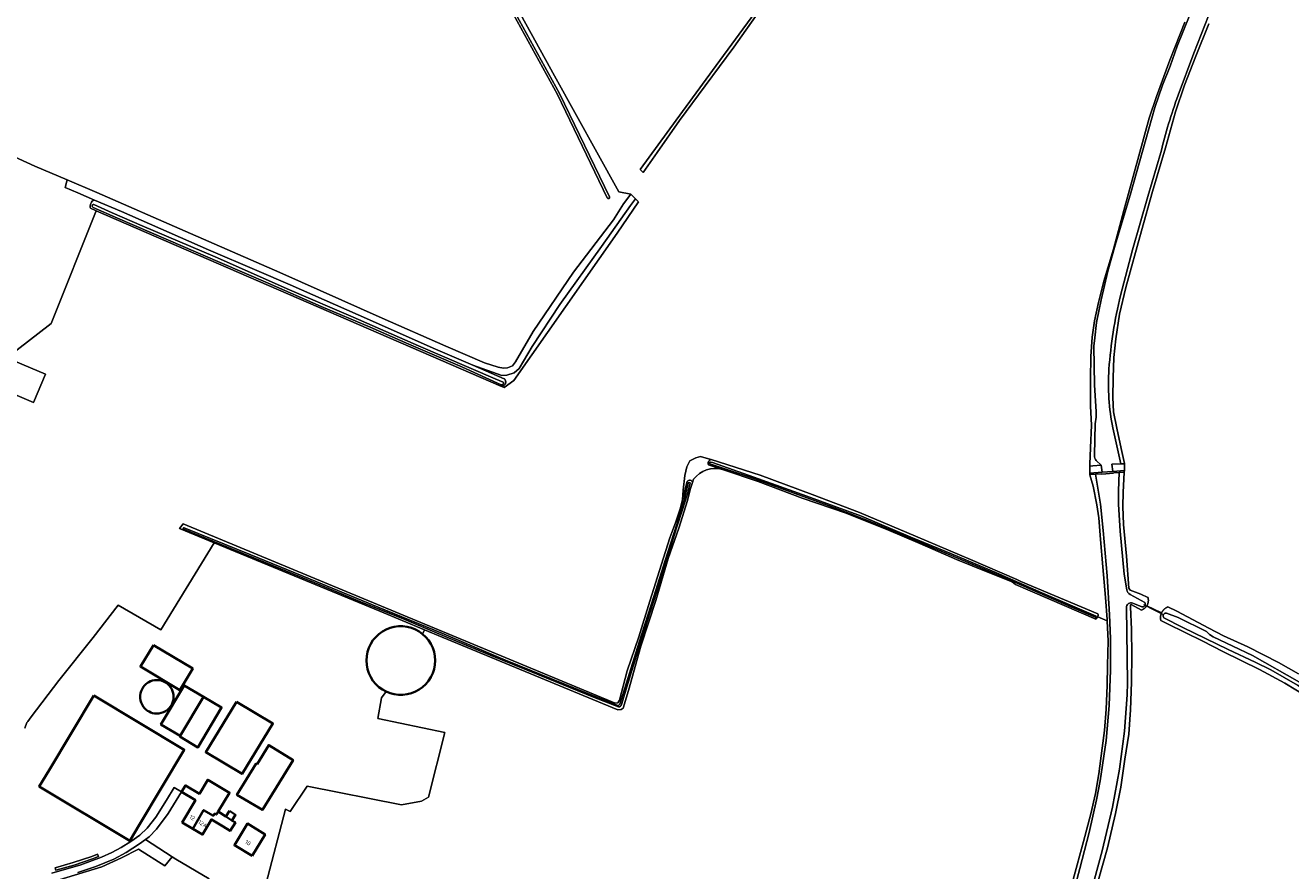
# Model space of a CAD drawing. Extents: x 199200 to 204075, y 460125 to 464703.
# Tile 151 of 174: x 202524 to 203077, y 463401 to 463770. Entities that reach past the tile are written whole.
import ezdxf
from ezdxf.enums import TextEntityAlignment as Align

# ---------------------------------------------------------------- set-up
doc = ezdxf.new("R2010")
doc.units = 0
for name, color, linetype, lineweight in [('B-WE-GR-BOS_LOOF-GV', 40, 'Continuous', 13), ('B-WE-GR-GRAS-GV', 60, 'Continuous', 13), ('B-WE-KW-KUNSTWERK_DUIKER-G', 170, 'Continuous', 18), ('B-WE-KW-KUNSTWERK_STUW-GV', 170, 'Continuous', 18), ('B-WE-OG-BEBOUWING-GV', 7, 'Continuous', 35), ('B-WE-OG-BEBOUWING-T18', 10, 'Continuous', 18), ('B-WE-OG-BEBOUWING_LOODS-GV', 7, 'Continuous', 35), ('B-WE-OG-TERREIN_ERF-GV', 7, 'Continuous', 18), ('B-WE-OG-WATER-GV', 130, 'Continuous', 18), ('B-WE-OG-WATER_GREPPEL-GV', 160, 'Continuous', 18), ('B-WE-OG-WATER_SLOOT-GV', 120, 'Continuous', 18), ('B-WE-VH-VERHARDING_BETONSTRAATSTEEN-GV', 252, 'Continuous', 18)]:
    doc.layers.add(name, color=color, linetype=linetype, lineweight=lineweight)
doc.styles.add('NLCS-ISO-M1000-T18', font='NLCS-ISO.ttf', dxfattribs={"height": 1.8})

msp = doc.modelspace()

# ---------------------------------------------------------------- linework, layer by layer
at = {"layer": 'B-WE-GR-BOS_LOOF-GV', "flags": 128}
for points in [[(202468.625, 463736.099), (202528.482, 463708.826), (202542.659, 463702.766), (202555.547, 463697.256), (202594.181, 463680.361), (202635.604, 463662.301), (202680.31, 463642.409), (202708.154, 463630.184), (202724.997, 463622.907), (202731.082, 463621.055), (202733.299, 463620.49), (202735.116, 463620.624), (202737.292, 463621.637), (202738.628, 463623.365), (202746.334, 463636.526), (202764.012, 463662.462), (202781.396, 463685.316), (202785.802, 463692.391), (202788.966, 463696.488), (202783.754, 463697.5), (202755.637, 463748.248), (202670.312, 463903.135)], [(202735.353, 463781.304), (202757.835, 463740.485), (202779.63, 463695.329), (202779.646, 463695.289), (202779.659, 463695.248), (202779.668, 463695.206), (202779.674, 463695.163), (202779.675, 463695.12), (202779.673, 463695.077), (202779.668, 463695.035), (202779.659, 463694.993), (202779.646, 463694.952), (202779.629, 463694.912), (202779.61, 463694.873), (202779.587, 463694.837), (202779.561, 463694.803), (202779.532, 463694.771), (202779.501, 463694.741), (202779.467, 463694.715), (202779.431, 463694.691), (202779.393, 463694.671), (202779.353, 463694.654), (202779.312, 463694.64), (202779.27, 463694.63), (202779.228, 463694.624), (202779.185, 463694.621), (202779.142, 463694.623), (202779.099, 463694.627), (202779.057, 463694.636), (202779.016, 463694.648), (202778.975, 463694.663), (202778.937, 463694.682), (202778.9, 463694.704), (202778.865, 463694.73), (202778.833, 463694.758), (202778.803, 463694.789), (202778.775, 463694.822), (202778.751, 463694.857), (202778.73, 463694.895), (202756.947, 463740.027), (202734.471, 463780.834)]]:
    msp.add_lwpolyline(points, dxfattribs=at)
at = {"layer": 'B-WE-GR-GRAS-GV', "flags": 128}
for points in [[(202643.435, 463949.747), (202653.909, 463930.936), (202670.312, 463903.135), (202755.637, 463748.248), (202783.754, 463697.5), (202788.966, 463696.488), (202790.977, 463694.512), (202792.37, 463693.144), (202783.031, 463679.518), (202737.788, 463615.092), (202733.633, 463612.049)], [(202524.023, 463463.369), (202525.008, 463465.827), (202525.358, 463466.286), (202526.872, 463468.275), (202538.901, 463484.074), (202553.914, 463502.979), (202564.915, 463517.077), (202583.535, 463506.216), (202606.889, 463544.281), (202591.661, 463550.576), (202593.253, 463552.534), (202782.215, 463474.203), (202783.251, 463474.394), (202784.075, 463475.503), (202787.443, 463488.328), (202792.497, 463503.172), (202797.304, 463518.748), (202802.423, 463534.873), (202806.063, 463546.467), (202808.639, 463553.407), (202810.76, 463559.614), (202811.656, 463563.148), (202811.921, 463567.208), (202812.564, 463573.721), (202813.449, 463577.454), (202814.746, 463580.005), (202817.373, 463581.424), (202819.43, 463581.914), (202823.926, 463580.71), (202824.129, 463580.646), (202845.532, 463573.859), (202868.239, 463565.442), (202889.008, 463557.469), (202913.38, 463547.19), (202937.448, 463536.909), (202957.821, 463528.309), (202959.469, 463527.388), (202993.172, 463513.269), (202993.197, 463513.184), (202993.218, 463513.097), (202993.235, 463513.01), (202993.248, 463512.922), (202993.257, 463512.834), (202993.262, 463512.745), (202993.263, 463512.656), (202993.26, 463512.567), (202993.253, 463512.479), (202993.242, 463512.39), (202993.228, 463512.303), (202993.209, 463512.216), (202993.186, 463512.13), (202993.16, 463512.045), (202993.129, 463511.961), (202993.117, 463511.93), (202997.294, 463510.223), (202997.275, 463510.747), (202996.484, 463520.418), (202995.399, 463533.78), (202994.357, 463545.722), (202993.561, 463555.242), (202992.731, 463560.831), (202991.059, 463568.95), (202989.721, 463573.995), (202989.72, 463574.054), (202989.708, 463574.633), (202989.643, 463577.789), (202989.627, 463578.559), (202989.991, 463585.76), (202990.368, 463595.612), (202989.924, 463603.954), (202989.986, 463615.715), (202990.152, 463625.699), (202990.739, 463634.069), (202991.736, 463641.292), (202993.413, 463649.303), (202995.853, 463658.615), (202999.946, 463672.596), (203004.598, 463689.482), (203011.065, 463713.263), (203015.612, 463729.724), (203018.768, 463739.242), (203024.594, 463755.124), (203031.263, 463771.716)], [(203041.707, 463770.914), (203036.008, 463756.887), (203031.043, 463744.133), (203027.124, 463732.531), (203022.696, 463716.731), (203017.091, 463697.724), (203012.244, 463680.572), (203005.413, 463655.74), (203002.674, 463644.069), (203001.035, 463633.349), (203000.222, 463625.274), (202999.847, 463616.259), (202999.691, 463607.725), (202999.984, 463601.521), (203001.438, 463594.353), (203003.368, 463585.506), (203004.795, 463578.953), (203004.794, 463578.789), (203004.777, 463575.907), (203004.777, 463575.849), (203004.744, 463575.181), (203004.593, 463572.092), (203004.173, 463566.356), (203004.05, 463560.088), (203004.436, 463552.258), (203005.639, 463538.366), (203006.765, 463524.426), (203007.273, 463523.638), (203011.936, 463521.844), (203015.09, 463520.354), (203015.096, 463520.332), (203015.129, 463520.202), (203015.159, 463520.071), (203015.184, 463519.94), (203015.206, 463519.807), (203015.224, 463519.674), (203015.237, 463519.541), (203015.247, 463519.407), (203015.253, 463519.274), (203015.254, 463519.14), (203015.252, 463519.006), (203015.246, 463518.872), (203015.235, 463518.738), (203015.221, 463518.605), (203015.203, 463518.472), (203015.181, 463518.34), (203015.154, 463518.208), (203015.124, 463518.078), (203015.09, 463517.948), (203015.053, 463517.82), (203015.011, 463517.692), (203014.966, 463517.566), (203014.916, 463517.441), (203014.864, 463517.318), (203014.807, 463517.197), (203014.747, 463517.077), (203014.683, 463516.959), (203014.616, 463516.843), (203014.546, 463516.729), (203021.024, 463513.675), (203021.034, 463513.696), (203021.095, 463513.824), (203021.161, 463513.95), (203021.23, 463514.074), (203021.302, 463514.196), (203021.378, 463514.316), (203021.457, 463514.434), (203021.539, 463514.549), (203021.625, 463514.662), (203021.714, 463514.773), (203021.805, 463514.881), (203021.9, 463514.987), (203021.998, 463515.089), (203022.099, 463515.189), (203022.202, 463515.287), (203022.308, 463515.381), (203022.417, 463515.472), (203022.529, 463515.56), (203022.642, 463515.645), (203022.758, 463515.727), (203022.877, 463515.805), (203022.997, 463515.88), (203023.12, 463515.951), (203023.244, 463516.02), (203023.371, 463516.084), (203023.499, 463516.145), (203023.629, 463516.202), (203023.76, 463516.256), (203027.705, 463514.392), (203041.673, 463506.99), (203048.126, 463503.574), (203058.68, 463498.907), (203072.198, 463491.992), (203080.919, 463487.023)], [(202733.633, 463612.049), (202732.122, 463612.704), (202555.25, 463689.34), (202535.657, 463640.047), (202516.244, 463625.116), (202533.18, 463617.882), (202527.906, 463605.535), (202501.945, 463616.626)], [(202824.129, 463580.646), (202823.926, 463580.71), (202819.43, 463581.914), (202817.373, 463581.424), (202814.746, 463580.005), (202813.449, 463577.454), (202812.564, 463573.721), (202811.921, 463567.208), (202811.656, 463563.148), (202813.655, 463571.041)], [(202829.132, 463576.31), (202822.985, 463578.394)], [(202982.441, 463397.181), (202986.922, 463413.762), (202990.035, 463425.926), (202992.109, 463434.79), (202993.57, 463443.326), (202995.013, 463454.536), (202996.016, 463462.227), (202996.789, 463471.572), (202997.232, 463481.878), (202997.447, 463490.785), (202997.611, 463501.343), (202997.294, 463510.223), (202993.117, 463511.93), (202993.082, 463511.848), (202993.043, 463511.768), (202993, 463511.69), (202992.954, 463511.614), (202992.904, 463511.541), (202992.852, 463511.469), (202992.796, 463511.4), (202992.737, 463511.333), (202992.675, 463511.269), (202992.61, 463511.208), (202992.543, 463511.15), (202992.473, 463511.095), (202992.401, 463511.044), (202992.326, 463510.995), (202992.25, 463510.95), (202992.22, 463510.934), (202957.163, 463526.047), (202955.709, 463527.186), (202945.073, 463531.404), (202931.43, 463536.908), (202915.325, 463544.026), (202901.631, 463549.863), (202883.105, 463557.157), (202863.859, 463563.75), (202844.633, 463571.053), (202829.132, 463576.31)], [(202816.461, 463572.007), (202815.962, 463570.546), (202814.936, 463567.548), (202813.812, 463562.685), (202809.976, 463550.672), (202805.353, 463537.352), (202799.873, 463519.075), (202793.384, 463499.094), (202787.983, 463479.727), (202785.6, 463472.068), (202784.754, 463471.435), (202783.346, 463471.339), (202706.518, 463503.097), (202698.772, 463506.299), (202697.994, 463504.417), (202699.368, 463503.127), (202700.57, 463501.674), (202701.58, 463500.083), (202702.382, 463498.377), (202702.965, 463496.585), (202703.318, 463494.733), (202703.436, 463492.852), (202703.318, 463490.971), (202702.965, 463489.119), (202702.382, 463487.327), (202701.58, 463485.621), (202700.57, 463484.03), (202699.368, 463482.577), (202697.994, 463481.287), (202696.47, 463480.179), (202694.818, 463479.271), (202693.065, 463478.577), (202691.24, 463478.108), (202689.37, 463477.872), (202687.485, 463477.872), (202685.615, 463478.108), (202683.789, 463478.577), (202682.036, 463479.271), (202680.038, 463476.619), (202678.357, 463467.602), (202707.739, 463461.454), (202700.59, 463433.24), (202697.499, 463431.41), (202688.706, 463429.85), (202647.563, 463438.012), (202640.071, 463426.867), (202638.012, 463427.998), (202629.379, 463395.021)], [(202815.962, 463570.546), (202816.461, 463572.007)], [(203084.484, 463477.17), (203074.916, 463482.946), (203063.853, 463488.929), (203047.797, 463496.787), (203039.091, 463501.311), (203023.584, 463508.808), (203020.712, 463510.347), (203020.679, 463510.486), (203020.651, 463510.625), (203020.626, 463510.765), (203020.606, 463510.905), (203020.589, 463511.046), (203020.576, 463511.188), (203020.567, 463511.329), (203020.563, 463511.471), (203020.562, 463511.613), (203020.565, 463511.755), (203020.573, 463511.897), (203020.584, 463512.038), (203020.599, 463512.179), (203020.618, 463512.32), (203020.641, 463512.46), (203020.669, 463512.599), (203020.7, 463512.738), (203020.734, 463512.875), (203020.773, 463513.012), (203020.816, 463513.147), (203020.862, 463513.281), (203020.912, 463513.414), (203020.966, 463513.545), (203021.024, 463513.675), (203014.546, 463516.729), (203014.507, 463516.67), (203014.432, 463516.56), (203014.353, 463516.451), (203014.271, 463516.346), (203014.185, 463516.242), (203014.097, 463516.141), (203014.006, 463516.043), (203013.912, 463515.948), (203013.815, 463515.855), (203013.715, 463515.766), (203013.613, 463515.679), (203013.508, 463515.596), (203013.4, 463515.516), (203013.291, 463515.438), (203013.179, 463515.365), (203013.065, 463515.294), (203012.949, 463515.227), (203012.831, 463515.164), (203012.711, 463515.104), (203012.589, 463515.048), (203012.466, 463514.995), (203012.341, 463514.946), (203012.215, 463514.901), (203007.674, 463517.335), (203007.4, 463517.13), (203007.422, 463516.275), (203007.929, 463506.364), (203008.03, 463495.389), (203007.929, 463483.355), (203007.411, 463471.383), (203006.705, 463460.688), (203005.03, 463449.706), (203003.223, 463437.569), (203000.874, 463426.073), (202997.321, 463410.986), (202991.471, 463389.938)], [(202539.026, 463397.069), (202557.719, 463402.784), (202566.409, 463406.687), (202573.846, 463410.453), (202585.332, 463403.204), (202588.532, 463407.106), (202576.883, 463414.729), (202574.174, 463412.72), (202568.364, 463409.039), (202562.957, 463406.165), (202555.08, 463402.886), (202547.266, 463400.264)], [(202604.658, 463397.562), (202590.103, 463406.078), (202588.532, 463407.106), (202585.332, 463403.204), (202573.846, 463410.453), (202566.409, 463406.687), (202557.719, 463402.784), (202539.026, 463397.069)]]:
    msp.add_lwpolyline(points, dxfattribs=at)
for points in [[(202808.845, 463728.834), (202826.354, 463752.693), (202851.701, 463787.402), (202871.791, 463811.874), (202881.937, 463822.616), (202882.574, 463822.019), (202876.137, 463814.973), (202868.156, 463805.996), (202858.807, 463794.732), (202845.313, 463776.608), (202834.096, 463760.745), (202821.567, 463743.932), (202810.256, 463728.718), (202800.544, 463714.771), (202794.411, 463706.033), (202793.114, 463707.289)], [(202790.977, 463694.512), (202788.829, 463691.619), (202776.216, 463673.7), (202757.954, 463648.288), (202745.821, 463630.046), (202740.166, 463620.37), (202738.075, 463618.446), (202734.861, 463617.467), (202732.605, 463617.296), (202719.915, 463621.82), (202733.614, 463615.945), (202733.679, 463615.889), (202733.742, 463615.831), (202733.802, 463615.77), (202733.859, 463615.706), (202733.914, 463615.639), (202733.965, 463615.571), (202734.012, 463615.499), (202734.057, 463615.426), (202734.098, 463615.351), (202734.135, 463615.273), (202734.169, 463615.194), (202734.199, 463615.114), (202734.225, 463615.032), (202734.247, 463614.95), (202734.266, 463614.866), (202734.28, 463614.781), (202734.291, 463614.696), (202734.298, 463614.611), (202734.3, 463614.525), (202734.299, 463614.439), (202734.294, 463614.354), (202734.284, 463614.268), (202734.271, 463614.184), (202734.254, 463614.1), (202734.233, 463614.017), (202734.208, 463613.935), (202734.179, 463613.854), (202734.146, 463613.774), (202734.11, 463613.697), (202734.07, 463613.621), (202734.027, 463613.547), (202733.98, 463613.475), (202733.93, 463613.405), (202733.877, 463613.338), (202733.821, 463613.273), (202733.762, 463613.211), (202733.7, 463613.152), (202733.635, 463613.095), (202733.568, 463613.042), (202733.498, 463612.992), (202733.426, 463612.946), (202733.352, 463612.902), (202733.276, 463612.862), (202733.198, 463612.826), (202733.119, 463612.794), (202733.038, 463612.765), (202732.956, 463612.74), (202732.873, 463612.719), (202732.789, 463612.702), (202732.704, 463612.688), (202732.619, 463612.679), (202732.533, 463612.674), (202732.448, 463612.672), (202732.362, 463612.675), (202732.276, 463612.681), (202732.191, 463612.692), (202732.122, 463612.704), (202733.633, 463612.049), (202737.788, 463615.092), (202783.031, 463679.518), (202792.37, 463693.144)], [(202989.708, 463574.633), (202995.098, 463575.089), (202994.617, 463578.208), (202991.028, 463577.906), (202989.643, 463577.789)], [(203004.794, 463578.789), (203003.291, 463578.725), (203003.186, 463578.72), (202999.224, 463578.551), (202999.784, 463575.485), (203004.777, 463575.907)]]:
    msp.add_lwpolyline(points, close=True, dxfattribs=at)
at = {"layer": 'B-WE-GR-GRAS-GV'}
for points in [[(202822.985, 463578.394, -0.500718), (202824.129, 463580.646)], [(202829.132, 463576.31, 0.3097647), (202816.461, 463572.007)], [(202816.461, 463572.007, -0.3097647), (202829.132, 463576.31)], [(202813.655, 463571.041, -0.7268448), (202815.962, 463570.546)]]:
    msp.add_lwpolyline(points, format="xyb", dxfattribs=at)
at = {"layer": 'B-WE-KW-KUNSTWERK_DUIKER-G', "flags": 128}
msp.add_lwpolyline([(203022.221, 463512.616), (203017.752, 463514.904), (203013.283, 463517.192)], dxfattribs=at)
at = {"layer": 'B-WE-KW-KUNSTWERK_STUW-GV', "flags": 128}
msp.add_lwpolyline([(202989.72, 463574.054), (202992.106, 463574.229), (202994.93, 463574.436), (202994.968, 463574.285), (203000.004, 463574.691), (202999.98, 463574.884), (203002.495, 463575.041), (203004.744, 463575.181), (203004.777, 463575.849), (203004.777, 463575.907), (202999.784, 463575.485), (202995.098, 463575.089), (202989.708, 463574.633)], close=True, dxfattribs=at)
at = {"layer": 'B-WE-OG-BEBOUWING-GV', "flags": 128}
for points in [[(202693.065, 463507.127), (202691.24, 463507.595), (202689.37, 463507.832), (202687.485, 463507.832), (202685.615, 463507.595), (202683.789, 463507.127), (202682.036, 463506.433), (202680.385, 463505.525), (202678.86, 463504.417), (202677.486, 463503.127), (202676.284, 463501.674), (202675.274, 463500.083), (202674.472, 463498.377), (202673.889, 463496.585), (202673.536, 463494.733), (202673.418, 463492.852), (202673.536, 463490.971), (202673.889, 463489.119), (202674.472, 463487.327), (202675.274, 463485.621), (202676.284, 463484.03), (202677.486, 463482.577), (202678.86, 463481.287), (202680.385, 463480.179), (202682.036, 463479.271), (202683.789, 463478.577), (202685.615, 463478.108), (202687.485, 463477.872), (202689.37, 463477.872), (202691.24, 463478.108), (202693.065, 463478.577), (202694.818, 463479.271), (202696.47, 463480.179), (202697.994, 463481.287), (202699.368, 463482.577), (202700.57, 463484.03), (202701.58, 463485.621), (202702.382, 463487.327), (202702.965, 463489.119), (202703.318, 463490.971), (202703.436, 463492.852), (202703.318, 463494.733), (202702.965, 463496.585), (202702.382, 463498.377), (202701.58, 463500.083), (202700.57, 463501.674), (202699.368, 463503.127), (202697.994, 463504.417), (202696.47, 463505.525), (202694.818, 463506.433)], [(202575.314, 463480.413), (202574.914, 463479.508), (202574.635, 463478.534), (202574.492, 463477.516), (202574.493, 463476.483), (202574.639, 463475.466), (202574.92, 463474.493), (202575.322, 463473.589), (202575.824, 463472.774), (202576.402, 463472.06), (202577.032, 463471.451), (202577.692, 463470.948), (202578.368, 463470.542), (202579.109, 463470.202), (202579.927, 463469.934), (202580.815, 463469.758), (202581.757, 463469.692), (202582.734, 463469.754), (202583.72, 463469.952), (202584.687, 463470.29), (202585.604, 463470.765), (202586.444, 463471.363), (202587.183, 463472.064), (202587.805, 463472.844), (202588.303, 463473.675), (202588.674, 463474.53), (202588.924, 463475.385), (202589.064, 463476.219), (202589.106, 463477.017), (202589.062, 463477.815), (202588.92, 463478.649), (202588.668, 463479.503), (202588.295, 463480.357), (202587.796, 463481.187), (202587.171, 463481.965), (202586.43, 463482.665), (202585.589, 463483.261), (202584.671, 463483.734), (202583.704, 463484.07), (202582.717, 463484.266), (202581.74, 463484.324), (202580.797, 463484.257), (202579.91, 463484.079), (202579.093, 463483.809), (202578.353, 463483.467), (202577.678, 463483.059), (202577.019, 463482.554), (202576.39, 463481.944), (202575.814, 463481.229)], [(202591.93, 463459.94), (202602.173, 463476.987), (202593.81, 463482.01), (202583.57, 463464.96)], [(202554.185, 463477.545), (202534.659, 463444.945), (202530.369, 463437.786), (202569.929, 463414.08), (202574.219, 463421.239), (202593.75, 463453.847)], [(202591.93, 463459.94), (202591.786, 463459.701), (202599.768, 463454.901), (202610.112, 463472.347), (202602.173, 463476.987)], [(202616.551, 463474.878), (202603.147, 463452.794), (202619.066, 463443.36), (202632.548, 463465.397)], [(202625.592, 463447.642), (202625.271, 463447.806), (202616.818, 463434.226), (202627.919, 463427.578), (202641.348, 463449.335), (202630.696, 463455.919)], [(202592.584, 463435.498), (202598.687, 463431.859), (202592.893, 463422.145), (202597.505, 463419.394), (202602.265, 463427.52), (202606.493, 463425.044), (202607.074, 463426.036), (202607.844, 463425.585), (202608.642, 463426.885), (202613.559, 463435.13), (202604.084, 463440.781), (202600.421, 463434.641), (202594.264, 463438.314)], [(202607.844, 463425.585), (202607.074, 463426.036), (202606.493, 463425.044), (202602.265, 463427.52), (202597.505, 463419.394), (202601.758, 463416.858), (202605.687, 463423.446), (202610.85, 463420.38), (202610.81, 463420.303), (202613.835, 463418.412), (202616.166, 463422.052), (202614.609, 463423.052), (202611.97, 463424.747), (202608.642, 463426.885)], [(202613.517, 463427.156), (202611.97, 463424.747), (202614.609, 463423.052), (202616.156, 463425.461)], [(202623.4, 463407.498), (202629.126, 463416.931), (202621.409, 463421.612), (202615.685, 463412.186)]]:
    msp.add_lwpolyline(points, close=True, dxfattribs=at)
at = {"layer": 'B-WE-OG-BEBOUWING_LOODS-GV', "flags": 128}
msp.add_lwpolyline([(202580.292, 463499.634), (202574.627, 463490.18), (202591.808, 463479.885), (202597.473, 463489.339)], close=True, dxfattribs=at)
at = {"layer": 'B-WE-OG-TERREIN_ERF-GV', "flags": 128}
for points in [[(202554.534, 463693.982), (202547.249, 463697.126), (202541.677, 463699.53), (202542.659, 463702.766), (202528.482, 463708.826), (202468.625, 463736.099), (202459.411, 463740.489), (202457.59, 463729.564), (202456.615, 463723.719), (202452.951, 463701.741), (202450.72, 463704.92), (202440.89, 463698.02), (202423.644, 463721.334), (202419.72, 463718.246), (202408.976, 463732.448), (202415.15, 463737.084), (202417.133, 463738.573)], [(202501.945, 463616.626), (202527.906, 463605.535), (202533.18, 463617.882), (202516.244, 463625.116), (202535.657, 463640.047), (202555.25, 463689.34), (202552.851, 463690.379)], [(202673.536, 463490.971), (202673.418, 463492.852), (202673.536, 463494.733), (202673.889, 463496.585), (202674.472, 463498.377), (202675.274, 463500.083), (202676.284, 463501.674), (202677.486, 463503.127), (202678.86, 463504.417), (202680.385, 463505.525), (202682.036, 463506.433), (202683.789, 463507.127), (202685.615, 463507.595), (202687.485, 463507.832), (202689.37, 463507.832), (202691.24, 463507.595), (202693.065, 463507.127), (202694.818, 463506.433), (202696.47, 463505.525), (202697.994, 463504.417), (202698.772, 463506.299), (202679.227, 463514.379), (202606.889, 463544.281), (202583.535, 463506.216), (202564.915, 463517.077), (202553.914, 463502.979), (202538.901, 463484.074), (202526.872, 463468.275), (202525.358, 463466.286), (202525.008, 463465.827), (202524.023, 463463.369)], [(202629.379, 463395.021), (202638.012, 463427.998), (202640.071, 463426.867), (202647.563, 463438.012), (202688.706, 463429.85), (202697.499, 463431.41), (202700.59, 463433.24), (202707.739, 463461.454), (202678.357, 463467.602), (202680.038, 463476.619), (202682.036, 463479.271), (202680.385, 463480.179), (202678.86, 463481.287), (202677.486, 463482.577), (202676.284, 463484.03), (202675.274, 463485.621), (202674.472, 463487.327), (202673.889, 463489.119), (202673.536, 463490.971)], [(202535.865, 463399.989), (202548.502, 463403.583), (202557.64, 463406.931), (202562.166, 463409.049), (202566.217, 463411.201), (202570.428, 463413.835), (202574.334, 463416.636), (202577.493, 463419.668), (202581.334, 463424.381), (202586.072, 463431.821), (202589.35, 463437.399), (202592.584, 463435.498), (202586.744, 463426.089), (202581.655, 463419.233), (202578.467, 463415.904), (202576.883, 463414.729), (202588.532, 463407.106), (202590.103, 463406.078), (202604.658, 463397.562)]]:
    msp.add_lwpolyline(points, dxfattribs=at)
at = {"layer": 'B-WE-OG-TERREIN_ERF-GV'}
msp.add_lwpolyline([(202552.851, 463690.379, -0.4304996), (202554.534, 463693.982)], format="xyb", dxfattribs=at)
at = {"layer": 'B-WE-OG-TERREIN_ERF-GV', "flags": 128}
for points in [[(202574.627, 463490.18), (202580.292, 463499.634), (202597.473, 463489.339), (202591.808, 463479.885)], [(202583.704, 463484.07), (202584.671, 463483.734), (202585.589, 463483.261), (202586.43, 463482.665), (202587.171, 463481.965), (202587.796, 463481.187), (202588.295, 463480.357), (202588.668, 463479.503), (202588.92, 463478.649), (202589.062, 463477.815), (202589.106, 463477.017), (202589.064, 463476.219), (202588.924, 463475.385), (202588.674, 463474.53), (202588.303, 463473.675), (202587.805, 463472.844), (202587.183, 463472.064), (202586.444, 463471.363), (202585.604, 463470.765), (202584.687, 463470.29), (202583.72, 463469.952), (202582.734, 463469.754), (202581.757, 463469.692), (202580.815, 463469.758), (202579.927, 463469.934), (202579.109, 463470.202), (202578.368, 463470.542), (202577.692, 463470.948), (202577.032, 463471.451), (202576.402, 463472.06), (202575.824, 463472.774), (202575.322, 463473.589), (202574.92, 463474.493), (202574.639, 463475.466), (202574.493, 463476.483), (202574.492, 463477.516), (202574.635, 463478.534), (202574.914, 463479.508), (202575.314, 463480.413), (202575.814, 463481.229), (202576.39, 463481.944), (202577.019, 463482.554), (202577.678, 463483.059), (202578.353, 463483.467), (202579.093, 463483.809), (202579.91, 463484.079), (202580.797, 463484.257), (202581.74, 463484.324), (202582.717, 463484.266)], [(202591.786, 463459.701), (202591.93, 463459.94), (202583.57, 463464.96), (202593.81, 463482.01), (202602.173, 463476.987), (202610.112, 463472.347), (202599.768, 463454.901)], [(202593.75, 463453.847), (202574.219, 463421.239), (202569.929, 463414.08), (202530.369, 463437.786), (202534.659, 463444.945), (202554.185, 463477.545)], [(202619.066, 463443.36), (202603.147, 463452.794), (202616.551, 463474.878), (202632.548, 463465.397)], [(202630.696, 463455.919), (202641.348, 463449.335), (202627.919, 463427.578), (202616.818, 463434.226), (202625.271, 463447.806), (202625.592, 463447.642)], [(202613.517, 463427.156), (202616.156, 463425.461), (202614.609, 463423.052), (202616.166, 463422.052), (202613.835, 463418.412), (202610.81, 463420.303), (202610.85, 463420.38), (202605.687, 463423.446), (202601.758, 463416.858), (202597.505, 463419.394), (202592.893, 463422.145), (202598.687, 463431.859), (202592.584, 463435.498), (202594.264, 463438.314), (202600.421, 463434.641), (202604.084, 463440.781), (202613.559, 463435.13), (202608.642, 463426.885), (202611.97, 463424.747)], [(202621.409, 463421.612), (202629.126, 463416.931), (202623.4, 463407.498), (202615.685, 463412.186)], [(202553.325, 463407.23), (202555.88, 463408.307), (202556.304, 463407.301), (202553.708, 463406.208), (202545.592, 463403.532), (202537.596, 463401.304), (202537.303, 463402.356), (202545.275, 463404.576)]]:
    msp.add_lwpolyline(points, close=True, dxfattribs=at)
at = {"layer": 'B-WE-OG-WATER-GV'}
for points in [[(202823.855, 463579.459, 0.969102), (202823.518, 463578.816)], [(202992.053, 463511.745, 1.0695768), (202992.391, 463512.226)]]:
    msp.add_lwpolyline(points, format="xyb", dxfattribs=at)
at = {"layer": 'B-WE-OG-WATER-GV', "flags": 128}
for points in [[(202823.518, 463578.816), (202842.771, 463572.359), (202862.415, 463565.215), (202876.816, 463559.982), (202884.996, 463556.897), (202894.417, 463553.26), (202912.153, 463545.86), (202932.016, 463537.567), (202952.459, 463528.985), (202970.179, 463521.237), (202981.468, 463516.369), (202992.053, 463511.745)], [(202824.653, 463579.29), (202823.855, 463579.459)], [(202992.391, 463512.226), (202968.616, 463522.421), (202948.844, 463531.131), (202929.236, 463539.426), (202911.357, 463546.8), (202889.847, 463555.841), (202866.007, 463564.617), (202842.817, 463572.994), (202824.653, 463579.29)]]:
    msp.add_lwpolyline(points, dxfattribs=at)
at = {"layer": 'B-WE-OG-WATER_GREPPEL-GV', "flags": 128}
for points in [[(202794.411, 463706.033), (202800.544, 463714.771), (202810.256, 463728.718), (202821.567, 463743.932), (202834.096, 463760.745), (202845.313, 463776.608), (202858.807, 463794.732), (202868.156, 463805.996), (202876.137, 463814.973), (202882.574, 463822.019), (202881.937, 463822.616), (202871.791, 463811.874), (202851.701, 463787.402), (202826.354, 463752.693), (202808.845, 463728.834), (202793.114, 463707.289)], [(202556.304, 463407.301), (202555.88, 463408.307), (202553.325, 463407.23), (202545.275, 463404.576), (202537.303, 463402.356), (202537.596, 463401.304), (202545.592, 463403.532), (202553.708, 463406.208)]]:
    msp.add_lwpolyline(points, close=True, dxfattribs=at)
at = {"layer": 'B-WE-OG-WATER_SLOOT-GV', "flags": 128}
for points in [[(203101.033, 463865.703), (203090.952, 463855.167), (203081.608, 463843.92), (203070.077, 463828.923), (203066.804, 463823.747), (203059.729, 463812.555), (203053.939, 463802.016), (203049.187, 463791.432), (203043.17, 463778.472), (203035.123, 463758.093), (203028.276, 463739.753)], [(203028.276, 463739.753), (203035.123, 463758.093), (203043.17, 463778.472), (203049.187, 463791.432), (203053.939, 463802.016), (203059.729, 463812.555), (203066.804, 463823.747), (203070.077, 463828.923), (203081.608, 463843.92), (203090.952, 463855.167), (203101.033, 463865.703)], [(202734.471, 463780.834), (202756.947, 463740.027), (202778.73, 463694.895), (202778.751, 463694.857), (202778.775, 463694.822), (202778.803, 463694.789), (202778.833, 463694.758), (202778.865, 463694.73), (202778.9, 463694.704), (202778.937, 463694.682), (202778.975, 463694.663), (202779.016, 463694.648), (202779.057, 463694.636), (202779.099, 463694.627), (202779.142, 463694.623), (202779.185, 463694.621), (202779.228, 463694.624), (202779.27, 463694.63), (202779.312, 463694.64), (202779.353, 463694.654), (202779.393, 463694.671), (202779.431, 463694.691), (202779.467, 463694.715), (202779.501, 463694.741), (202779.532, 463694.771), (202779.561, 463694.803), (202779.587, 463694.837), (202779.61, 463694.873), (202779.629, 463694.912), (202779.646, 463694.952), (202779.659, 463694.993), (202779.668, 463695.035), (202779.673, 463695.077), (202779.675, 463695.12), (202779.674, 463695.163), (202779.668, 463695.206), (202779.659, 463695.248), (202779.646, 463695.289), (202779.63, 463695.329), (202757.835, 463740.485), (202735.353, 463781.304)], [(202991.641, 463582.482), (202991.998, 463596.236), (202992.447, 463599.132), (202992.397, 463601.582), (202991.726, 463613.126), (202991.466, 463630.147), (202991.829, 463633.807), (202992.528, 463640.461), (202994.664, 463650.355), (202997.474, 463662.891), (203000.711, 463674.311), (203007.303, 463696.138), (203014.177, 463720.447), (203018.126, 463734.383), (203021.474, 463744.15), (203024.819, 463752.446), (203027.802, 463761.127), (203033.335, 463774.852)], [(203033.335, 463774.852), (203027.802, 463761.127), (203024.819, 463752.446), (203021.474, 463744.15), (203018.126, 463734.383), (203014.177, 463720.447), (203007.303, 463696.138), (203000.711, 463674.311), (202997.474, 463662.891), (202994.664, 463650.355), (202992.528, 463640.461), (202991.829, 463633.807), (202991.466, 463630.147), (202991.726, 463613.126), (202992.397, 463601.582), (202992.447, 463599.132), (202991.998, 463596.236), (202991.641, 463582.482)], [(203031.263, 463771.716), (203024.594, 463755.124), (203018.768, 463739.242), (203015.612, 463729.724), (203011.065, 463713.263), (203004.598, 463689.482), (202999.946, 463672.596), (202995.853, 463658.615), (202993.413, 463649.303), (202991.736, 463641.292), (202990.739, 463634.069), (202990.152, 463625.699), (202989.986, 463615.715), (202989.924, 463603.954), (202990.368, 463595.612), (202989.991, 463585.76), (202989.627, 463578.559), (202989.643, 463577.789), (202991.028, 463577.906), (202994.617, 463578.208), (202992.462, 463580.169)], [(202999.679, 463594.436), (203003.186, 463578.72), (203003.291, 463578.725), (203004.794, 463578.789), (203004.795, 463578.953), (203003.368, 463585.506), (203001.438, 463594.353), (202999.984, 463601.521), (202999.691, 463607.725), (202999.847, 463616.259), (203000.222, 463625.274), (203001.035, 463633.349), (203002.674, 463644.069), (203005.413, 463655.74), (203012.244, 463680.572), (203017.091, 463697.724), (203022.696, 463716.731), (203027.124, 463732.531), (203031.043, 463744.133), (203036.008, 463756.887), (203041.707, 463770.914)], [(203020.692, 463714.69), (203014.956, 463695.486), (203008.32, 463672.236), (203003.091, 463652.312)], [(203003.091, 463652.312), (203008.32, 463672.236), (203014.956, 463695.486), (203020.692, 463714.69)], [(202552.851, 463690.379), (202555.25, 463689.34), (202732.122, 463612.704), (202732.191, 463612.692), (202732.276, 463612.681), (202732.362, 463612.675), (202732.448, 463612.672), (202732.533, 463612.674), (202732.619, 463612.679), (202732.704, 463612.688), (202732.789, 463612.702), (202732.873, 463612.719), (202732.956, 463612.74), (202733.038, 463612.765), (202733.119, 463612.794), (202733.198, 463612.826), (202733.276, 463612.862), (202733.352, 463612.902), (202733.426, 463612.946), (202733.498, 463612.992), (202733.568, 463613.042), (202733.635, 463613.095), (202733.7, 463613.152), (202733.762, 463613.211), (202733.821, 463613.273), (202733.877, 463613.338), (202733.93, 463613.405), (202733.98, 463613.475), (202734.027, 463613.547), (202734.07, 463613.621), (202734.11, 463613.697), (202734.146, 463613.774), (202734.179, 463613.854), (202734.208, 463613.935), (202734.233, 463614.017), (202734.254, 463614.1), (202734.271, 463614.184), (202734.284, 463614.268), (202734.294, 463614.354), (202734.299, 463614.439), (202734.3, 463614.525), (202734.298, 463614.611), (202734.291, 463614.696), (202734.28, 463614.781), (202734.266, 463614.866), (202734.247, 463614.95), (202734.225, 463615.032), (202734.199, 463615.114), (202734.169, 463615.194), (202734.135, 463615.273), (202734.098, 463615.351), (202734.057, 463615.426), (202734.012, 463615.499), (202733.965, 463615.571), (202733.914, 463615.639), (202733.859, 463615.706), (202733.802, 463615.77), (202733.742, 463615.831), (202733.679, 463615.889), (202733.614, 463615.945), (202719.915, 463621.82), (202702.644, 463629.332), (202674.768, 463641.598), (202640.054, 463656.946), (202625.505, 463663.178), (202604.442, 463672.201), (202566.276, 463688.916), (202554.534, 463693.982)], [(202609.419, 463666.673), (202586.826, 463676.482), (202564.584, 463686.039), (202553.901, 463690.784)], [(202553.901, 463690.784), (202564.584, 463686.039), (202586.826, 463676.482), (202609.419, 463666.673), (202630.453, 463657.634), (202653.595, 463647.549), (202675.006, 463638.45), (202691.932, 463631.025), (202715.388, 463620.99), (202732.309, 463613.312)], [(202554.276, 463691.97), (202562.194, 463688.431), (202575.319, 463682.78), (202607.241, 463669.107), (202639.852, 463654.714), (202667.562, 463642.813), (202696.233, 463630.363), (202729.713, 463615.887), (202733.157, 463614.44)], [(202733.157, 463614.44), (202729.713, 463615.887), (202696.233, 463630.363), (202667.562, 463642.813), (202639.852, 463654.714), (202607.241, 463669.107), (202575.319, 463682.78), (202562.194, 463688.431), (202554.276, 463691.97)], [(202732.309, 463613.312), (202715.388, 463620.99), (202691.932, 463631.025), (202675.006, 463638.45), (202653.595, 463647.549), (202630.453, 463657.634), (202609.419, 463666.673)], [(202992.462, 463580.169), (202994.617, 463578.208), (202995.098, 463575.089), (202999.784, 463575.485), (202999.224, 463578.551), (203003.186, 463578.72), (202999.679, 463594.436)], [(202822.985, 463578.394), (202829.132, 463576.31), (202844.633, 463571.053), (202863.859, 463563.75), (202883.105, 463557.157), (202901.631, 463549.863), (202915.325, 463544.026), (202931.43, 463536.908), (202945.073, 463531.404), (202955.709, 463527.186), (202957.163, 463526.047), (202992.22, 463510.934), (202992.25, 463510.95), (202992.326, 463510.995), (202992.401, 463511.044), (202992.473, 463511.095), (202992.543, 463511.15), (202992.61, 463511.208), (202992.675, 463511.269), (202992.737, 463511.333), (202992.796, 463511.4), (202992.852, 463511.469), (202992.904, 463511.541), (202992.954, 463511.614), (202993, 463511.69), (202993.043, 463511.768), (202993.082, 463511.848), (202993.117, 463511.93), (202993.129, 463511.961), (202993.16, 463512.045), (202993.186, 463512.13), (202993.209, 463512.216), (202993.228, 463512.303), (202993.242, 463512.39), (202993.253, 463512.479), (202993.26, 463512.567), (202993.263, 463512.656), (202993.262, 463512.745), (202993.257, 463512.834), (202993.248, 463512.922), (202993.235, 463513.01), (202993.218, 463513.097), (202993.197, 463513.184), (202993.172, 463513.269), (202959.469, 463527.388), (202957.821, 463528.309), (202937.448, 463536.909), (202913.38, 463547.19), (202889.008, 463557.469), (202868.239, 463565.442), (202845.532, 463573.859), (202824.129, 463580.646)], [(202932.016, 463537.567), (202912.153, 463545.86), (202894.417, 463553.26), (202884.996, 463556.897), (202876.816, 463559.982), (202862.415, 463565.215), (202842.771, 463572.359), (202823.518, 463578.816)], [(202823.855, 463579.459), (202824.653, 463579.29), (202842.817, 463572.994), (202866.007, 463564.617), (202889.847, 463555.841), (202911.357, 463546.8), (202929.236, 463539.426), (202948.844, 463531.131), (202968.616, 463522.421), (202992.391, 463512.226)], [(203005.767, 463523.699), (203004.697, 463530.505), (203002.875, 463549.32), (203002.183, 463561.219), (203002.175, 463567.01), (203002.495, 463575.041), (202999.98, 463574.884), (203000.004, 463574.691), (202994.968, 463574.285), (202994.93, 463574.436), (202992.106, 463574.229), (202994.28, 463561.132), (202995.551, 463549.663), (202997.224, 463529.809), (202998.263, 463512.831), (202998.77, 463502.535), (202998.732, 463488.578), (202998.116, 463473.199), (202996.872, 463457.911), (202994.229, 463440.247), (202992.646, 463431.957), (202989.423, 463417.736), (202985.339, 463402), (202977.981, 463374.82)], [(202991.471, 463389.938), (202997.321, 463410.986), (203000.874, 463426.073), (203003.223, 463437.569), (203005.03, 463449.706), (203006.705, 463460.688), (203007.411, 463471.383), (203007.929, 463483.355), (203008.03, 463495.389), (203007.929, 463506.364), (203007.422, 463516.275), (203007.4, 463517.13), (203007.674, 463517.335), (203012.215, 463514.901), (203012.341, 463514.946), (203012.466, 463514.995), (203012.589, 463515.048), (203012.711, 463515.104), (203012.831, 463515.164), (203012.949, 463515.227), (203013.065, 463515.294), (203013.179, 463515.365), (203013.291, 463515.438), (203013.4, 463515.516), (203013.508, 463515.596), (203013.613, 463515.679), (203013.715, 463515.766), (203013.815, 463515.855), (203013.912, 463515.948), (203014.006, 463516.043), (203014.097, 463516.141), (203014.185, 463516.242), (203014.271, 463516.346), (203014.353, 463516.451), (203014.432, 463516.56), (203014.507, 463516.67), (203014.546, 463516.729), (203014.616, 463516.843), (203014.683, 463516.959), (203014.747, 463517.077), (203014.807, 463517.197), (203014.864, 463517.318), (203014.916, 463517.441), (203014.966, 463517.566), (203015.011, 463517.692), (203015.053, 463517.82), (203015.09, 463517.948), (203015.124, 463518.078), (203015.154, 463518.208), (203015.181, 463518.34), (203015.203, 463518.472), (203015.221, 463518.605), (203015.235, 463518.738), (203015.246, 463518.872), (203015.252, 463519.006), (203015.254, 463519.14), (203015.253, 463519.274), (203015.247, 463519.407), (203015.237, 463519.541), (203015.224, 463519.674), (203015.206, 463519.807), (203015.184, 463519.94), (203015.159, 463520.071), (203015.129, 463520.202), (203015.096, 463520.332), (203015.09, 463520.354), (203011.936, 463521.844), (203007.273, 463523.638), (203006.765, 463524.426), (203005.639, 463538.366), (203004.436, 463552.258), (203004.05, 463560.088), (203004.173, 463566.356), (203004.593, 463572.092), (203004.744, 463575.181), (203002.495, 463575.041), (203002.175, 463567.01), (203002.183, 463561.219), (203002.875, 463549.32), (203004.697, 463530.505), (203005.767, 463523.699)], [(202813.655, 463571.041), (202811.656, 463563.148), (202810.76, 463559.614), (202808.639, 463553.407), (202806.063, 463546.467), (202802.423, 463534.873), (202797.304, 463518.748), (202792.497, 463503.172), (202787.443, 463488.328), (202784.075, 463475.503), (202783.251, 463474.394), (202782.215, 463474.203), (202593.253, 463552.534), (202591.661, 463550.576), (202606.889, 463544.281)], [(202606.889, 463544.281), (202679.227, 463514.379), (202698.772, 463506.299), (202706.518, 463503.097), (202783.346, 463471.339), (202784.754, 463471.435), (202785.6, 463472.068), (202787.983, 463479.727), (202793.384, 463499.094), (202799.873, 463519.075), (202805.353, 463537.352), (202809.976, 463550.672), (202813.812, 463562.685), (202814.936, 463567.548), (202815.962, 463570.546)], [(202784.16, 463473.758), (202792.714, 463500.844), (202799.01, 463520.888), (202804.001, 463536.519), (202809.073, 463552.451), (202812.132, 463562.48), (202812.633, 463564.227), (202814.056, 463570.318)], [(202814.056, 463570.318), (202812.633, 463564.227), (202812.132, 463562.48), (202809.073, 463552.451), (202804.001, 463536.519), (202799.01, 463520.888), (202792.714, 463500.844), (202784.16, 463473.758)], [(202814.918, 463570.269), (202813.605, 463565.178), (202811.65, 463558.762), (202809.036, 463550.829), (202803.104, 463531.546), (202796.101, 463509.917), (202789.27, 463488.042), (202784.872, 463473.695)], [(202784.872, 463473.695), (202789.27, 463488.042), (202796.101, 463509.917), (202803.104, 463531.546), (202809.036, 463550.829), (202811.65, 463558.762), (202813.605, 463565.178), (202814.918, 463570.269)], [(202977.981, 463374.82), (202985.339, 463402), (202989.423, 463417.736), (202992.646, 463431.957), (202994.229, 463440.247), (202996.872, 463457.911), (202998.116, 463473.199), (202998.732, 463488.578), (202998.77, 463502.535), (202998.263, 463512.831), (202997.224, 463529.809), (202995.551, 463549.663), (202994.28, 463561.132), (202992.106, 463574.229), (202989.72, 463574.054), (202989.721, 463573.995), (202991.059, 463568.95), (202992.731, 463560.831), (202993.561, 463555.242), (202994.357, 463545.722), (202995.399, 463533.78), (202996.484, 463520.418), (202997.275, 463510.747), (202997.294, 463510.223), (202997.611, 463501.343), (202997.447, 463490.785), (202997.232, 463481.878), (202996.789, 463471.572), (202996.016, 463462.227), (202995.013, 463454.536), (202993.57, 463443.326), (202992.109, 463434.79), (202990.035, 463425.926), (202986.922, 463413.762), (202982.441, 463397.181)], [(202772.729, 463476.801), (202748.783, 463486.552), (202727.278, 463495.349), (202706.862, 463503.845), (202689.13, 463511.189), (202671.33, 463518.301), (202653.837, 463525.626), (202629.609, 463535.506), (202609.538, 463543.717), (202593.438, 463550.258)], [(202593.438, 463550.258), (202609.538, 463543.717), (202629.609, 463535.506), (202653.837, 463525.626), (202671.33, 463518.301), (202689.13, 463511.189), (202706.862, 463503.845), (202727.278, 463495.349), (202748.783, 463486.552), (202772.729, 463476.801), (202783.648, 463472.599)], [(202593.722, 463550.759), (202622.957, 463539.004), (202651.739, 463527.274), (202678.486, 463516.125), (202706.323, 463504.751), (202734.223, 463493.022), (202765.776, 463480.264), (202782.87, 463473.305)], [(202782.87, 463473.305), (202765.776, 463480.264), (202734.223, 463493.022), (202706.323, 463504.751), (202678.486, 463516.125), (202651.739, 463527.274), (202622.957, 463539.004), (202593.722, 463550.759)], [(202992.053, 463511.745), (202981.468, 463516.369), (202970.179, 463521.237), (202952.459, 463528.985), (202932.016, 463537.567)], [(203007.253, 463521.688), (203013.7, 463518.135)], [(203013.7, 463518.135), (203007.253, 463521.688)], [(203005.664, 463515.989), (203005.979, 463494.273), (203006.135, 463483.116), (203005.968, 463477.86), (203004.848, 463462.007), (203002.599, 463445.457), (202999.575, 463428.827), (202994.995, 463409.699), (202988.371, 463385.002), (202981.811, 463360.656), (202974.221, 463333.496), (202970.572, 463319.376), (202967.405, 463311.216)], [(202967.405, 463311.216), (202970.572, 463319.376), (202974.221, 463333.496), (202981.811, 463360.656), (202988.371, 463385.002), (202994.995, 463409.699), (202999.575, 463428.827), (203002.599, 463445.457), (203004.848, 463462.007), (203005.968, 463477.86), (203006.135, 463483.116), (203005.979, 463494.273), (203005.664, 463515.989)], [(203012.438, 463516.274), (203008.425, 463517.929)], [(203008.425, 463517.929), (203012.438, 463516.274)], [(203080.919, 463487.023), (203072.198, 463491.992), (203058.68, 463498.907), (203048.126, 463503.574), (203041.673, 463506.99), (203027.705, 463514.392), (203023.76, 463516.256), (203023.629, 463516.202), (203023.499, 463516.145), (203023.371, 463516.084), (203023.244, 463516.02), (203023.12, 463515.951), (203022.997, 463515.88), (203022.877, 463515.805), (203022.758, 463515.727), (203022.642, 463515.645), (203022.529, 463515.56), (203022.417, 463515.472), (203022.308, 463515.381), (203022.202, 463515.287), (203022.099, 463515.189), (203021.998, 463515.089), (203021.9, 463514.987), (203021.805, 463514.881), (203021.714, 463514.773), (203021.625, 463514.662), (203021.539, 463514.549), (203021.457, 463514.434), (203021.378, 463514.316), (203021.302, 463514.196), (203021.23, 463514.074), (203021.161, 463513.95), (203021.095, 463513.824), (203021.034, 463513.696), (203021.024, 463513.675), (203020.966, 463513.545), (203020.912, 463513.414), (203020.862, 463513.281), (203020.816, 463513.147), (203020.773, 463513.012), (203020.734, 463512.875), (203020.7, 463512.738), (203020.669, 463512.599), (203020.641, 463512.46), (203020.618, 463512.32), (203020.599, 463512.179), (203020.584, 463512.038), (203020.573, 463511.897), (203020.565, 463511.755), (203020.562, 463511.613), (203020.563, 463511.471), (203020.567, 463511.329), (203020.576, 463511.188), (203020.589, 463511.046), (203020.606, 463510.905), (203020.626, 463510.765), (203020.651, 463510.625), (203020.679, 463510.486), (203020.712, 463510.347), (203023.584, 463508.808), (203039.091, 463501.311), (203047.797, 463496.787), (203063.853, 463488.929), (203074.916, 463482.946), (203084.484, 463477.17)], [(203023.226, 463513.583), (203028.309, 463511.658), (203040.614, 463505.515), (203041.905, 463504.2), (203043.581, 463503.275), (203060.835, 463495.08), (203081.265, 463483.357), (203097.69, 463472.873), (203118.417, 463459.98), (203140.169, 463446.446), (203158.253, 463435.948), (203173.251, 463426.906), (203193.214, 463414.917), (203217.24, 463401.094), (203242.873, 463387.158), (203273.589, 463370.268)], [(203273.589, 463370.268), (203242.873, 463387.158), (203217.24, 463401.094), (203193.214, 463414.917), (203173.251, 463426.906), (203158.253, 463435.948), (203140.169, 463446.446), (203118.417, 463459.98), (203097.69, 463472.873), (203081.265, 463483.357), (203060.835, 463495.08), (203043.581, 463503.275), (203041.905, 463504.2), (203040.614, 463505.515), (203028.309, 463511.658), (203023.226, 463513.583)], [(203272.198, 463368.237), (203245.43, 463383.201), (203214.316, 463400.232), (203180.214, 463419.981), (203147.926, 463439.51), (203112.832, 463461.487), (203080.391, 463482.114), (203068.758, 463488.794), (203062.004, 463492.167), (203050.119, 463497.691), (203030.374, 463507.237), (203022.034, 463511.5)], [(203022.034, 463511.5), (203030.374, 463507.237), (203050.119, 463497.691), (203062.004, 463492.167), (203068.758, 463488.794), (203080.391, 463482.114), (203112.832, 463461.487), (203147.926, 463439.51), (203180.214, 463419.981), (203214.316, 463400.232), (203245.43, 463383.201), (203272.198, 463368.237)], [(202783.648, 463472.599), (202772.729, 463476.801)]]:
    msp.add_lwpolyline(points, dxfattribs=at)
at = {"layer": 'B-WE-OG-WATER_SLOOT-GV'}
for points in [[(203028.276, 463739.753, 0.0299252), (203020.692, 463714.69)], [(203020.692, 463714.69, -0.0299252), (203028.276, 463739.753)], [(202554.534, 463693.982, 0.4304996), (202552.851, 463690.379)], [(202553.901, 463690.784, -1.0066608), (202554.276, 463691.97)], [(202554.276, 463691.97, 1.0066608), (202553.901, 463690.784)], [(203003.091, 463652.312, 0.0409857), (202998.018, 463620.149)], [(202998.018, 463620.149, -0.0409857), (203003.091, 463652.312)], [(202998.018, 463620.149, 0.0652316), (202999.679, 463594.436)], [(202999.679, 463594.436, -0.0652316), (202998.018, 463620.149)], [(202733.157, 463614.44, -0.7828904), (202732.309, 463613.312)], [(202732.309, 463613.312, 0.7828904), (202733.157, 463614.44)], [(202824.129, 463580.646, 0.500718), (202822.985, 463578.394)], [(202992.462, 463580.169, -0.1268116), (202991.641, 463582.482)], [(202991.641, 463582.482, 0.1268116), (202992.462, 463580.169)], [(202823.518, 463578.816, -0.969102), (202823.855, 463579.459)], [(202815.962, 463570.546, 0.7268448), (202813.655, 463571.041)], [(202814.056, 463570.318, -1.0124124), (202814.918, 463570.269)], [(202814.918, 463570.269, 1.0124124), (202814.056, 463570.318)], [(202593.438, 463550.258, -0.9395863), (202593.722, 463550.759)], [(202593.722, 463550.759, 0.9395863), (202593.438, 463550.258)], [(203005.767, 463523.699, 0.1854856), (203007.253, 463521.688)], [(203007.253, 463521.688, -0.1854856), (203005.767, 463523.699)], [(203008.425, 463517.929, 0.5291857), (203005.664, 463515.989)], [(203005.664, 463515.989, -0.5291857), (203008.425, 463517.929)], [(203013.7, 463518.135, -0.6586889), (203012.438, 463516.274)], [(203012.438, 463516.274, 0.6586889), (203013.7, 463518.135)], [(203022.034, 463511.5, -0.7135254), (203023.226, 463513.583)], [(203023.226, 463513.583, 0.7135254), (203022.034, 463511.5)], [(202992.391, 463512.226, -1.0695768), (202992.053, 463511.745)], [(202782.87, 463473.305, 0.4032358), (202784.16, 463473.758)], [(202784.16, 463473.758, -0.4032358), (202782.87, 463473.305)], [(202784.872, 463473.695, -0.4525878), (202783.648, 463472.599)], [(202783.648, 463472.599, 0.4525878), (202784.872, 463473.695)]]:
    msp.add_lwpolyline(points, format="xyb", dxfattribs=at)
at = {"layer": 'B-WE-VH-VERHARDING_BETONSTRAATSTEEN-GV', "flags": 128}
msp.add_lwpolyline([(202554.534, 463693.982), (202566.276, 463688.916), (202604.442, 463672.201), (202625.505, 463663.178), (202640.054, 463656.946), (202674.768, 463641.598), (202702.644, 463629.332), (202719.915, 463621.82), (202732.605, 463617.296), (202734.861, 463617.467), (202738.075, 463618.446), (202740.166, 463620.37), (202745.821, 463630.046), (202757.954, 463648.288), (202776.216, 463673.7), (202788.829, 463691.619), (202790.977, 463694.512), (202788.966, 463696.488), (202785.802, 463692.391), (202781.396, 463685.316), (202764.012, 463662.462), (202746.334, 463636.526), (202738.628, 463623.365), (202737.292, 463621.637), (202735.116, 463620.624), (202733.299, 463620.49), (202731.082, 463621.055), (202724.997, 463622.907), (202708.154, 463630.184), (202680.31, 463642.409), (202635.604, 463662.301), (202594.181, 463680.361), (202555.547, 463697.256), (202542.659, 463702.766), (202541.677, 463699.53), (202547.249, 463697.126)], close=True, dxfattribs=at)
msp.add_lwpolyline([(202547.266, 463400.264), (202555.08, 463402.886), (202562.957, 463406.165), (202568.364, 463409.039), (202574.174, 463412.72), (202576.883, 463414.729), (202578.467, 463415.904), (202581.655, 463419.233), (202586.744, 463426.089), (202592.584, 463435.498), (202589.35, 463437.399), (202586.072, 463431.821), (202581.334, 463424.381), (202577.493, 463419.668), (202574.334, 463416.636), (202570.428, 463413.835), (202566.217, 463411.201), (202562.166, 463409.049), (202557.64, 463406.931), (202548.502, 463403.583), (202535.865, 463399.989)], dxfattribs=at)

# ---------------------------------------------------------------- texts
at = {"layer": 'B-WE-OG-BEBOUWING-T18', "style": 'NLCS-ISO-M1000-T18'}
for s, rotation, p in [('12', 329.2, (202597.235, 463424.212)), ('12A', 329.2, (202601.868, 463421.45)), ('10', 328.7, (202621.618, 463413.259))]:
    msp.add_text(s, height=1.8, rotation=rotation, dxfattribs=at).set_placement(p, align=Align.MIDDLE)

doc.saveas('drawing.dxf')
